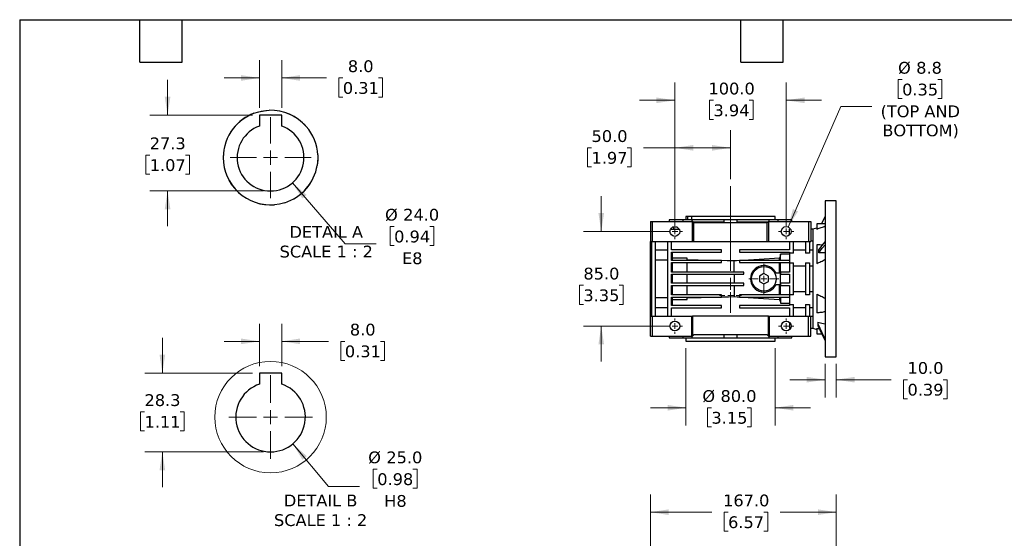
# Model space of a CAD drawing. Header units: millimetres. Extents: x 32 to 1365, y 32 to 1048.
# Tile 3 of 10: x 32 to 916, y 582 to 1048. Entities that reach past the tile are written whole.
import ezdxf

# ---------------------------------------------------------------- set-up
doc = ezdxf.new("R2010")
doc.units = ezdxf.units.MM
doc.header["$LTSCALE"] = 5
doc.linetypes.add('SLD-Center', pattern=[19.05, 15.24, -1.27, 1.27, -1.27])
doc.linetypes.add('SLD-Solid', pattern=[0])
doc.layers.add('TEXT', color=140, linetype='SLD-Solid', lineweight=25)
doc.styles.add('SLDTEXTSTYLE0', font='VERDANA.TTF')
doc.dimstyles.new('SLDDIMSTYLE2', dxfattribs={"dimtxt": 10.790039, "dimasz": 16.51, "dimexe": 0, "dimexo": 0.0625, "dimgap": 2.69751, "dimtad": 0, "dimtih": 1, "dimtoh": 1, "dimrnd": 1e-09, "dimzin": 4, "dimdsep": 46, "dimtxsty": 'SLDTEXTSTYLE0', "dimsah": 1, "dimcen": 0.09, "dimadec": 0, "dimazin": 1, "dimtfac": 1, "dimtofl": 0, "dimtmove": 0, "dimatfit": 3, "dimfxl": 0, "dimfrac": 2, "dimtolj": 1, "dimtzin": 12, "dimarcsym": 0})
doc.dimstyles.new('SLDDIMSTYLE3', dxfattribs={"dimtxt": 10.790039, "dimasz": 16.51, "dimexe": 0, "dimexo": 0.0625, "dimgap": 2.69751, "dimtad": 0, "dimtih": 1, "dimtoh": 1, "dimrnd": 1e-09, "dimzin": 4, "dimdsep": 46, "dimtxsty": 'SLDTEXTSTYLE0', "dimsah": 1, "dimcen": 0.09, "dimadec": 0, "dimazin": 1, "dimtfac": 1, "dimtmove": 0, "dimatfit": 0, "dimfxl": 0, "dimfrac": 2, "dimtolj": 1, "dimtzin": 12, "dimarcsym": 0})
doc.dimstyles.new('SLDDIMSTYLE6', dxfattribs={"dimtxt": 10.790039, "dimasz": 16.51, "dimexe": 0, "dimexo": 0.0625, "dimgap": 2.69751, "dimtad": 0, "dimtih": 1, "dimtoh": 1, "dimrnd": 1e-09, "dimzin": 12, "dimdsep": 46, "dimtxsty": 'SLDTEXTSTYLE0', "dimsah": 1, "dimcen": 0, "dimadec": 0, "dimazin": 3, "dimtfac": 1, "dimtofl": 0, "dimtmove": 0, "dimatfit": 3, "dimfxl": 0, "dimfrac": 2, "dimtolj": 1, "dimtzin": 12, "dimarcsym": 0})
doc.dimstyles.new('SLDDIMSTYLE7', dxfattribs={"dimtxt": 10.790039, "dimasz": 16.51, "dimexe": 0, "dimexo": 0.0625, "dimgap": 2.69751, "dimtad": 0, "dimtih": 1, "dimtoh": 1, "dimlfac": 0.4, "dimrnd": 1e-09, "dimzin": 4, "dimdsep": 46, "dimtxsty": 'SLDTEXTSTYLE0', "dimsah": 1, "dimcen": 0.09, "dimadec": 0, "dimazin": 1, "dimtfac": 1, "dimtmove": 0, "dimatfit": 0, "dimfxl": 0, "dimfrac": 2, "dimtolj": 1, "dimtzin": 12, "dimarcsym": 0})
doc.dimstyles.new('SLDDIMSTYLE8', dxfattribs={"dimtxt": 10.790039, "dimasz": 16.51, "dimexe": 0, "dimexo": 0.0625, "dimgap": 2.69751, "dimtad": 0, "dimtih": 1, "dimtoh": 1, "dimlfac": 0.4, "dimrnd": 1e-09, "dimzin": 12, "dimdsep": 46, "dimtxsty": 'SLDTEXTSTYLE0', "dimsah": 1, "dimcen": 0.09, "dimadec": 0, "dimazin": 3, "dimtfac": 1, "dimtmove": 0, "dimatfit": 0, "dimfxl": 0, "dimfrac": 2, "dimtolj": 1, "dimtzin": 12, "dimarcsym": 0})
doc.dimstyles.new('SLDDIMSTYLE9', dxfattribs={"dimtxt": 10.790039, "dimasz": 16.51, "dimexe": 0, "dimexo": 0.0625, "dimgap": 2.69751, "dimtad": 0, "dimtih": 1, "dimtoh": 1, "dimlfac": 0.4, "dimrnd": 1e-09, "dimzin": 4, "dimdsep": 46, "dimtxsty": 'SLDTEXTSTYLE0', "dimsah": 1, "dimcen": 0, "dimadec": 0, "dimazin": 1, "dimtfac": 1, "dimtofl": 0, "dimtmove": 0, "dimatfit": 3, "dimfxl": 0, "dimfrac": 2, "dimtolj": 1, "dimtzin": 12, "dimarcsym": 0})

# ---------------------------------------------------------------- blocks, each defined once
blk = doc.blocks.new('_D_9')
at = {"color": 7, "linetype": 'SLD-Solid', "lineweight": 0}
for p, q in [((598.21, 478.71), (598.21, 621.03)), ((765.21, 511.71), (765.21, 621.03)), ((598.21, 605.15), (653.42, 605.15)), ((668.04, 605.15), (664.42, 605.15)), ((664.42, 605.15), (664.42, 588.01)), ((700.1, 605.15), (703.73, 605.15)), ((703.73, 605.15), (703.73, 588.01)), ((765.21, 605.15), (714.72, 605.15)), ((664.42, 588.01), (668.04, 588.01)), ((703.73, 588.01), (700.1, 588.01))]:
    blk.add_line(p, q, dxfattribs=at)
at = {"color": 7, "linetype": 'SLD-Solid', "lineweight": 18}
for points in [[(598.21, 605.15), (614.72, 602.61), (614.72, 607.69)], [(765.21, 605.15), (748.7, 607.69), (748.7, 602.61)]]:
    blk.add_solid(points, dxfattribs=at)
at = {"color": 7, "linetype": 'SLD-Solid', "lineweight": 18, "char_height": 10.583, "attachment_point": 1, "style": 'SLDTEXTSTYLE0'}
for s, insert in [('167.0', (663.55, 621.01)), ('6.57', (668.04, 601.45))]:
    blk.add_mtext(s, dxfattribs=dict(at, insert=insert))
blk = doc.blocks.new('_D_17')
at = {"color": 7, "linetype": 'SLD-Solid', "lineweight": 0}
for p, q in [((824.37, 993.97), (820.74, 993.97)), ((820.74, 993.97), (820.74, 976.82)), ((856.43, 993.97), (860.05, 993.97)), ((860.05, 993.97), (860.05, 976.82)), ((820.74, 976.82), (824.37, 976.82)), ((860.05, 976.82), (856.43, 976.82)), ((721.97, 861.42), (769.29, 969.72)), ((769.29, 969.72), (797.07, 969.72))]:
    blk.add_line(p, q, dxfattribs=at)
at = {"color": 7, "linetype": 'SLD-Solid', "lineweight": 18}
blk.add_solid([(721.97, 861.42), (730.91, 875.54), (726.25, 877.57)], dxfattribs=at)
at = {"color": 7, "linetype": 'SLD-Solid', "lineweight": 18, "char_height": 10.583, "attachment_point": 1, "style": 'SLDTEXTSTYLE0'}
for s, insert in [('%%c', (820.71, 1009.82)), ('8.8', (837, 1009.82)), ('0.35', (824.37, 990.26)), ('(TOP AND', (805.01, 970.69)), ('BOTTOM)', (806.59, 953.55))]:
    blk.add_mtext(s, dxfattribs=dict(at, insert=insert))
blk = doc.blocks.new('_D_18')
at = {"color": 7, "linetype": 'SLD-Solid', "lineweight": 0}
for p, q in [((554.11, 857.4), (554.11, 889.15)), ((613.86, 857.4), (538.24, 857.4)), ((538.08, 809.03), (534.46, 809.03)), ((534.46, 809.03), (534.46, 791.88)), ((570.14, 809.03), (573.77, 809.03)), ((573.77, 809.03), (573.77, 791.88)), ((534.46, 791.88), (538.08, 791.88)), ((573.77, 791.88), (570.14, 791.88)), ((613.86, 772.4), (538.24, 772.4)), ((554.11, 772.4), (554.11, 740.65))]:
    blk.add_line(p, q, dxfattribs=at)
at = {"color": 7, "linetype": 'SLD-Solid', "lineweight": 18}
for points in [[(554.11, 857.4), (556.65, 873.91), (551.57, 873.91)], [(554.11, 772.4), (551.57, 755.89), (556.65, 755.89)]]:
    blk.add_solid(points, dxfattribs=at)
at = {"color": 7, "linetype": 'SLD-Solid', "lineweight": 18, "char_height": 10.583, "attachment_point": 1, "style": 'SLDTEXTSTYLE0'}
for s, insert in [('85.0', (538.08, 824.88)), ('3.35', (538.08, 805.32))]:
    blk.add_mtext(s, dxfattribs=dict(at, insert=insert))
blk = doc.blocks.new('_D_19')
at = {"color": 7, "linetype": 'SLD-Solid', "lineweight": 0}
for p, q in [((620.21, 863.75), (620.21, 991.17)), ((720.21, 863.75), (720.21, 991.17)), ((620.21, 975.3), (588.46, 975.3)), ((654.92, 975.3), (651.29, 975.3)), ((651.29, 975.3), (651.29, 958.15)), ((686.98, 975.3), (690.6, 975.3)), ((690.6, 975.3), (690.6, 958.15)), ((720.21, 975.3), (751.96, 975.3)), ((651.29, 958.15), (654.92, 958.15)), ((690.6, 958.15), (686.98, 958.15))]:
    blk.add_line(p, q, dxfattribs=at)
at = {"color": 7, "linetype": 'SLD-Solid', "lineweight": 18}
for points in [[(620.21, 975.3), (603.7, 977.84), (603.7, 972.76)], [(720.21, 975.3), (736.72, 972.76), (736.72, 977.84)]]:
    blk.add_solid(points, dxfattribs=at)
at = {"color": 7, "linetype": 'SLD-Solid', "lineweight": 18, "char_height": 10.583, "attachment_point": 1, "style": 'SLDTEXTSTYLE0'}
for s, insert in [('100.0', (650.43, 991.16)), ('3.94', (654.92, 971.59))]:
    blk.add_mtext(s, dxfattribs=dict(at, insert=insert))
blk = doc.blocks.new('_D_20')
at = {"color": 7, "linetype": 'SLD-Solid', "lineweight": 0}
for p, q in [((620.21, 863.75), (620.21, 948.46)), ((670.21, 904.5), (670.21, 948.46)), ((545.39, 932.58), (541.77, 932.58)), ((541.77, 932.58), (541.77, 915.44)), ((577.45, 932.58), (581.08, 932.58)), ((581.08, 932.58), (581.08, 915.44)), ((620.21, 932.58), (592.07, 932.58)), ((670.21, 932.58), (620.21, 932.58)), ((541.77, 915.44), (545.39, 915.44)), ((581.08, 915.44), (577.45, 915.44))]:
    blk.add_line(p, q, dxfattribs=at)
at = {"color": 7, "linetype": 'SLD-Solid', "lineweight": 18}
for points in [[(620.21, 932.58), (636.72, 930.04), (636.72, 935.12)], [(670.21, 932.58), (653.7, 935.12), (653.7, 930.04)]]:
    blk.add_solid(points, dxfattribs=at)
at = {"color": 7, "linetype": 'SLD-Solid', "lineweight": 18, "char_height": 10.583, "attachment_point": 1, "style": 'SLDTEXTSTYLE0'}
for s, insert in [('50.0', (545.39, 948.44)), ('1.97', (545.39, 928.88))]:
    blk.add_mtext(s, dxfattribs=dict(at, insert=insert))
blk = doc.blocks.new('_D_21')
at = {"color": 7, "linetype": 'SLD-Solid', "lineweight": 0}
for p, q in [((630.21, 752.55), (630.21, 683.11)), ((710.21, 752.55), (710.21, 683.11)), ((630.21, 698.98), (598.46, 698.98)), ((653.09, 698.98), (649.47, 698.98)), ((649.47, 698.98), (649.47, 681.83)), ((685.16, 698.98), (688.78, 698.98)), ((688.78, 698.98), (688.78, 681.83)), ((710.21, 698.98), (741.96, 698.98)), ((649.47, 681.83), (653.09, 681.83)), ((688.78, 681.83), (685.16, 681.83))]:
    blk.add_line(p, q, dxfattribs=at)
at = {"color": 7, "linetype": 'SLD-Solid', "lineweight": 18}
for points in [[(630.21, 698.98), (613.7, 701.52), (613.7, 696.44)], [(710.21, 698.98), (726.72, 696.44), (726.72, 701.52)]]:
    blk.add_solid(points, dxfattribs=at)
at = {"color": 7, "linetype": 'SLD-Solid', "lineweight": 18, "char_height": 10.583, "attachment_point": 1, "style": 'SLDTEXTSTYLE0'}
for s, insert in [('%%c', (644.95, 714.84)), ('80.0', (661.24, 714.84)), ('3.15', (653.09, 695.27))]:
    blk.add_mtext(s, dxfattribs=dict(at, insert=insert))
blk = doc.blocks.new('_D_22')
at = {"color": 7, "linetype": 'SLD-Solid', "lineweight": 0}
for p, q in [((755.21, 738.55), (755.21, 708.34)), ((765.21, 738.55), (765.21, 708.34)), ((755.21, 724.21), (723.46, 724.21)), ((765.21, 724.21), (814.56, 724.21)), ((829.18, 724.21), (825.56, 724.21)), ((825.56, 724.21), (825.56, 707.06)), ((861.25, 724.21), (864.87, 724.21)), ((864.87, 724.21), (864.87, 707.06)), ((825.56, 707.06), (829.18, 707.06)), ((864.87, 707.06), (861.25, 707.06))]:
    blk.add_line(p, q, dxfattribs=at)
at = {"color": 7, "linetype": 'SLD-Solid', "lineweight": 18}
for points in [[(755.21, 724.21), (738.7, 726.75), (738.7, 721.67)], [(765.21, 724.21), (781.72, 721.67), (781.72, 726.75)]]:
    blk.add_solid(points, dxfattribs=at)
at = {"color": 7, "linetype": 'SLD-Solid', "lineweight": 18, "char_height": 10.583, "attachment_point": 1, "style": 'SLDTEXTSTYLE0'}
for s, insert in [('10.0', (829.18, 740.07)), ('0.39', (829.18, 720.51))]:
    blk.add_mtext(s, dxfattribs=dict(at, insert=insert))
blk = doc.blocks.new('SW_CENTERMARKSYMBOL_19')
at = {"color": 0, "linetype": 'SLD-Solid', "lineweight": 18}
for p, q in [((0, 5.08), (0, 13.54)), ((-5.08, 0), (-13.54, 0)), ((0, 0), (-2.54, 0)), ((0, 0), (0, 2.54)), ((0, 0), (0, -2.54)), ((0, 0), (2.54, 0)), ((5.08, 0), (13.54, 0)), ((0, -5.08), (0, -13.54))]:
    blk.add_line(p, q, dxfattribs=at)
blk = doc.blocks.new('SW_CENTERMARKSYMBOL_20')
at = {"color": 0, "linetype": 'SLD-Solid', "lineweight": 18}
for p, q in [((-5.08, 0), (-6.93, 0)), ((0, 0), (-2.54, 0)), ((0, 5.08), (0, 6.93)), ((0, 0), (0, 2.54)), ((0, 0), (0, -2.54)), ((0, 0), (2.54, 0)), ((5.08, 0), (6.93, 0)), ((0, -5.08), (0, -6.93))]:
    blk.add_line(p, q, dxfattribs=at)
blk = doc.blocks.new('SW_CENTERMARKSYMBOL_21')
at = {"color": 0, "linetype": 'SLD-Solid', "lineweight": 18}
for p, q in [((-5.08, 0), (-6.93, 0)), ((0, 0), (-2.54, 0)), ((0, 5.08), (0, 6.93)), ((0, 0), (0, 2.54)), ((0, 0), (0, -2.54)), ((0, 0), (2.54, 0)), ((5.08, 0), (6.93, 0)), ((0, -5.08), (0, -6.93))]:
    blk.add_line(p, q, dxfattribs=at)
blk = doc.blocks.new('SW_CENTERMARKSYMBOL_22')
at = {"color": 0, "linetype": 'SLD-Solid', "lineweight": 18}
for p, q in [((-5.08, 0), (-6.93, 0)), ((0, 0), (-2.54, 0)), ((0, 5.08), (0, 6.93)), ((0, 0), (0, 2.54)), ((0, 0), (0, -2.54)), ((0, 0), (2.54, 0)), ((5.08, 0), (6.93, 0)), ((0, -5.08), (0, -6.93))]:
    blk.add_line(p, q, dxfattribs=at)
blk = doc.blocks.new('SW_CENTERMARKSYMBOL_23')
at = {"color": 0, "linetype": 'SLD-Solid', "lineweight": 18}
for p, q in [((-5.08, 0), (-6.93, 0)), ((0, 0), (-2.54, 0)), ((0, 5.08), (0, 6.93)), ((0, 0), (0, 2.54)), ((0, 0), (0, -2.54)), ((0, 0), (2.54, 0)), ((5.08, 0), (6.93, 0)), ((0, -5.08), (0, -6.93))]:
    blk.add_line(p, q, dxfattribs=at)
blk = doc.blocks.new('SW_CENTERMARKSYMBOL_24')
at = {"color": 0, "linetype": 'SLD-Solid', "lineweight": 18}
for p, q in [((0, 5.08), (0, 9.79)), ((-5.08, 0), (-9.79, 0)), ((0, 0), (-2.54, 0)), ((0, 0), (0, 2.54)), ((0, 0), (0, -2.54)), ((0, 0), (2.54, 0)), ((5.08, 0), (9.79, 0)), ((0, -5.08), (0, -9.79))]:
    blk.add_line(p, q, dxfattribs=at)
blk = doc.blocks.new('_D_23')
at = {"color": 7, "linetype": 'SLD-Solid', "lineweight": 0}
for p, q in [((247.08, 968.4), (247.08, 1011.26)), ((267.08, 968.4), (267.08, 1011.26)), ((247.08, 995.38), (215.33, 995.38)), ((267.08, 995.38), (307.39, 995.38)), ((322.01, 995.38), (318.38, 995.38)), ((318.38, 995.38), (318.38, 978.23)), ((354.07, 995.38), (357.69, 995.38)), ((357.69, 995.38), (357.69, 978.23)), ((318.38, 978.23), (322.01, 978.23)), ((357.69, 978.23), (354.07, 978.23))]:
    blk.add_line(p, q, dxfattribs=at)
at = {"color": 7, "linetype": 'SLD-Solid', "lineweight": 18}
for points in [[(247.08, 995.38), (230.57, 997.92), (230.57, 992.84)], [(267.08, 995.38), (283.59, 992.84), (283.59, 997.92)]]:
    blk.add_solid(points, dxfattribs=at)
at = {"color": 7, "linetype": 'SLD-Solid', "lineweight": 18, "char_height": 10.583, "attachment_point": 1, "style": 'SLDTEXTSTYLE0'}
for s, insert in [('8.0', (326.49, 1011.24)), ('0.31', (322.01, 991.68))]:
    blk.add_mtext(s, dxfattribs=dict(at, insert=insert))
blk = doc.blocks.new('_D_24')
at = {"color": 7, "linetype": 'SLD-Solid', "lineweight": 0}
for p, q in [((164.58, 962.05), (164.58, 993.8)), ((240.73, 962.05), (148.71, 962.05)), ((148.55, 926.05), (144.93, 926.05)), ((144.93, 926.05), (144.93, 908.9)), ((180.62, 926.05), (184.24, 926.05)), ((184.24, 926.05), (184.24, 908.9)), ((144.93, 908.9), (148.55, 908.9)), ((184.24, 908.9), (180.62, 908.9)), ((250.73, 893.8), (148.71, 893.8)), ((164.58, 893.8), (164.58, 862.05))]:
    blk.add_line(p, q, dxfattribs=at)
at = {"color": 7, "linetype": 'SLD-Solid', "lineweight": 18}
for points in [[(164.58, 962.05), (167.12, 978.56), (162.04, 978.56)], [(164.58, 893.8), (162.04, 877.29), (167.12, 877.29)]]:
    blk.add_solid(points, dxfattribs=at)
at = {"color": 7, "linetype": 'SLD-Solid', "lineweight": 18, "char_height": 10.583, "attachment_point": 1, "style": 'SLDTEXTSTYLE0'}
for s, insert in [('27.3', (148.55, 941.91)), ('1.07', (148.55, 922.35))]:
    blk.add_mtext(s, dxfattribs=dict(at, insert=insert))
blk = doc.blocks.new('_D_25')
at = {"color": 7, "linetype": 'SLD-Solid', "lineweight": 0}
for p, q in [((276.71, 901.12), (324.2, 846.24)), ((368.07, 861.91), (364.44, 861.91)), ((364.44, 861.91), (364.44, 844.76)), ((400.13, 861.91), (403.75, 861.91)), ((403.75, 861.91), (403.75, 844.76)), ((324.2, 846.24), (351.98, 846.24)), ((364.44, 844.76), (368.07, 844.76)), ((403.75, 844.76), (400.13, 844.76))]:
    blk.add_line(p, q, dxfattribs=at)
at = {"color": 7, "linetype": 'SLD-Solid', "lineweight": 18}
blk.add_solid([(276.71, 901.12), (285.6, 886.97), (289.44, 890.29)], dxfattribs=at)
at = {"color": 7, "linetype": 'SLD-Solid', "lineweight": 18, "char_height": 10.583, "attachment_point": 1, "style": 'SLDTEXTSTYLE0'}
for s, insert in [('%%c', (359.92, 877.77)), ('24.0', (376.21, 877.77)), ('0.94', (368.07, 858.2)), ('E8', (375.15, 838.64))]:
    blk.add_mtext(s, dxfattribs=dict(at, insert=insert))
blk = doc.blocks.new('SW_CENTERMARKSYMBOL_25')
at = {"color": 0, "linetype": 'SLD-Solid', "lineweight": 18}
for p, q in [((0, 12.7), (0, 36.35)), ((-12.7, 0), (-36.35, 0)), ((0, 0), (-6.35, 0)), ((0, 0), (0, 6.35)), ((0, 0), (0, -6.35)), ((0, 0), (6.35, 0)), ((12.7, 0), (36.35, 0)), ((0, -12.7), (0, -36.35))]:
    blk.add_line(p, q, dxfattribs=at)
blk = doc.blocks.new('_D_26')
at = {"color": 7, "linetype": 'SLD-Solid', "lineweight": 0}
for p, q in [((247.08, 736.44), (247.08, 774.55)), ((267.08, 736.44), (267.08, 774.55)), ((247.08, 758.67), (215.33, 758.67)), ((267.08, 758.67), (309.19, 758.67)), ((323.81, 758.67), (320.18, 758.67)), ((320.18, 758.67), (320.18, 741.52)), ((355.87, 758.67), (359.49, 758.67)), ((359.49, 758.67), (359.49, 741.52)), ((320.18, 741.52), (323.81, 741.52)), ((359.49, 741.52), (355.87, 741.52))]:
    blk.add_line(p, q, dxfattribs=at)
at = {"color": 7, "linetype": 'SLD-Solid', "lineweight": 18}
for points in [[(247.08, 758.67), (230.57, 761.21), (230.57, 756.13)], [(267.08, 758.67), (283.59, 756.13), (283.59, 761.21)]]:
    blk.add_solid(points, dxfattribs=at)
at = {"color": 7, "linetype": 'SLD-Solid', "lineweight": 18, "char_height": 10.583, "attachment_point": 1, "style": 'SLDTEXTSTYLE0'}
for s, insert in [('8.0', (328.3, 774.53)), ('0.31', (323.81, 754.96))]:
    blk.add_mtext(s, dxfattribs=dict(at, insert=insert))
blk = doc.blocks.new('_D_27')
at = {"color": 7, "linetype": 'SLD-Solid', "lineweight": 0}
for p, q in [((277.08, 666.58), (309.07, 628.16)), ((352.94, 643.83), (349.31, 643.83)), ((349.31, 643.83), (349.31, 626.68)), ((385, 643.83), (388.62, 643.83)), ((388.62, 643.83), (388.62, 626.68)), ((309.07, 628.16), (336.85, 628.16)), ((349.31, 626.68), (352.94, 626.68)), ((388.62, 626.68), (385, 626.68))]:
    blk.add_line(p, q, dxfattribs=at)
at = {"color": 7, "linetype": 'SLD-Solid', "lineweight": 18}
blk.add_solid([(277.08, 666.58), (285.69, 652.27), (289.6, 655.52)], dxfattribs=at)
at = {"color": 7, "linetype": 'SLD-Solid', "lineweight": 18, "char_height": 10.583, "attachment_point": 1, "style": 'SLDTEXTSTYLE0'}
for s, insert in [('%%c', (344.79, 659.69)), ('25.0', (361.08, 659.69)), ('0.98', (352.94, 640.12)), ('H8', (359.18, 620.56))]:
    blk.add_mtext(s, dxfattribs=dict(at, insert=insert))
blk = doc.blocks.new('_D_28')
at = {"color": 7, "linetype": 'SLD-Solid', "lineweight": 0}
for p, q in [((159.9, 730.09), (159.9, 761.84)), ((240.73, 730.09), (144.03, 730.09)), ((143.87, 695.29), (140.25, 695.29)), ((140.25, 695.29), (140.25, 678.14)), ((175.93, 695.29), (179.56, 695.29)), ((179.56, 695.29), (179.56, 678.14)), ((140.25, 678.14), (143.87, 678.14)), ((179.56, 678.14), (175.93, 678.14)), ((250.73, 659.34), (144.03, 659.34)), ((159.9, 659.34), (159.9, 627.59))]:
    blk.add_line(p, q, dxfattribs=at)
at = {"color": 7, "linetype": 'SLD-Solid', "lineweight": 18}
for points in [[(159.9, 730.09), (162.44, 746.6), (157.36, 746.6)], [(159.9, 659.34), (157.36, 642.83), (162.44, 642.83)]]:
    blk.add_solid(points, dxfattribs=at)
at = {"color": 7, "linetype": 'SLD-Solid', "lineweight": 18, "char_height": 10.583, "attachment_point": 1, "style": 'SLDTEXTSTYLE0'}
for s, insert in [('28.3', (143.87, 711.15)), ('1.11', (143.87, 691.58))]:
    blk.add_mtext(s, dxfattribs=dict(at, insert=insert))
blk = doc.blocks.new('SW_CENTERMARKSYMBOL_26')
at = {"color": 0, "linetype": 'SLD-Solid', "lineweight": 18}
for p, q in [((0, 12.7), (0, 37.6)), ((-12.7, 0), (-37.6, 0)), ((0, 0), (-6.35, 0)), ((0, 0), (0, 6.35)), ((0, 0), (0, -6.35)), ((0, 0), (6.35, 0)), ((12.7, 0), (37.6, 0)), ((0, -12.7), (0, -37.6))]:
    blk.add_line(p, q, dxfattribs=at)

msp = doc.modelspace()

# ---------------------------------------------------------------- linework, layer by layer
for p, q in [((251.246, 965.898), (255.912, 966.285)), ((267.083, 962.051), (247.083, 962.051)), ((247.083, 962.051), (247.083, 952.085)), ((267.083, 952.085), (267.083, 962.051)), ((299.519, 921.46), (299.004, 916.806)), ((299.519, 926.142), (299.519, 921.46)), ((765.214, 884.901), (755.214, 884.901)), ((755.214, 884.901), (755.214, 744.901)), ((765.214, 744.901), (765.214, 884.901)), ((615.214, 867.901), (615.214, 866.401)), ((615.5, 867.901), (615.214, 867.901)), ((615.5, 866.401), (615.5, 867.901)), ((627.565, 867.901), (615.5, 867.901)), ((627.565, 866.401), (627.565, 867.901)), ((635.799, 867.901), (627.565, 867.901)), ((630.214, 870.901), (630.214, 867.901)), ((631.857, 870.901), (630.214, 870.901)), ((631.857, 867.901), (631.857, 870.901)), ((635.067, 870.901), (631.857, 870.901)), ((635.067, 870.901), (635.067, 867.901)), ((710.214, 870.901), (635.067, 870.901)), ((635.799, 866.401), (635.799, 867.901)), ((664.212, 867.901), (635.799, 867.901)), ((664.212, 867.901), (664.212, 865.901)), ((676.215, 867.901), (664.212, 867.901)), ((676.215, 865.901), (676.215, 867.901)), ((704.629, 867.901), (676.215, 867.901)), ((704.629, 867.901), (704.629, 866.401)), ((713.116, 867.901), (704.629, 867.901)), ((710.214, 867.901), (710.214, 870.901)), ((713.116, 866.401), (713.116, 867.901)), ((724.885, 867.901), (713.116, 867.901)), ((724.885, 867.901), (724.885, 866.401)), ((725.214, 867.901), (724.885, 867.901)), ((725.214, 866.401), (725.214, 867.901)), ((598.214, 866.401), (598.214, 848.401)), ((598.214, 866.401), (600.214, 866.401)), ((600.214, 848.401), (600.214, 866.401)), ((600.214, 866.401), (636.214, 866.401)), ((616.306, 859.401), (624.122, 859.401)), ((618.921, 861.401), (618.921, 859.401)), ((622.023, 861.401), (618.921, 861.401)), ((637.214, 865.401), (636.214, 866.401)), ((636.214, 848.401), (636.214, 866.401)), ((664.212, 865.901), (636.714, 865.901)), ((637.214, 848.401), (637.214, 865.401)), ((637.214, 865.401), (703.214, 865.401)), ((703.714, 865.901), (676.215, 865.901)), ((703.214, 865.401), (704.214, 866.401)), ((703.214, 848.401), (703.214, 865.401)), ((704.214, 866.401), (704.214, 848.401)), ((704.214, 866.401), (740.214, 866.401)), ((724.122, 859.401), (723.214, 859.401)), ((723.214, 854.196), (723.214, 859.401)), ((740.214, 866.401), (740.214, 848.401)), ((740.214, 866.401), (742.214, 866.401)), ((742.214, 866.401), (742.214, 848.401)), ((744.214, 859.401), (742.214, 859.401)), ((747.614, 860.374), (744.214, 859.401)), ((744.214, 859.401), (744.214, 770.401)), ((755.214, 864.301), (747.614, 864.301)), ((747.614, 864.301), (747.614, 859.334)), ((598.214, 848.401), (599.214, 848.401)), ((598.214, 845.589), (598.214, 848.401)), ((599.214, 845.589), (598.214, 845.589)), ((598.214, 831.945), (598.214, 845.589)), ((599.214, 848.401), (600.214, 848.401)), ((599.214, 848.401), (599.214, 781.401)), ((600.214, 848.401), (636.214, 848.401)), ((602.714, 781.401), (602.714, 848.401)), ((613.714, 840.747), (602.714, 840.747)), ((613.714, 848.401), (613.714, 781.401)), ((617.214, 840.901), (617.214, 848.401)), ((662.214, 840.901), (617.214, 840.901)), ((636.214, 848.401), (637.214, 848.401)), ((637.214, 848.401), (703.214, 848.401)), ((662.214, 838.901), (662.214, 840.901)), ((723.214, 840.901), (678.214, 840.901)), ((678.214, 840.901), (678.214, 838.901)), ((703.214, 848.401), (704.214, 848.401)), ((704.214, 848.401), (740.214, 848.401)), ((723.214, 848.401), (723.214, 840.901)), ((726.714, 837.95), (726.714, 848.401)), ((737.714, 840.651), (726.714, 840.651)), ((737.714, 848.401), (737.714, 837.95)), ((740.214, 848.401), (741.214, 848.401)), ((741.214, 848.401), (742.214, 848.401)), ((741.214, 848.401), (741.214, 837.95)), ((744.214, 840.651), (741.214, 840.651)), ((742.214, 848.867), (744.214, 848.867)), ((747.614, 845.493), (747.614, 828.741)), ((598.214, 831.945), (599.214, 831.945)), ((598.214, 797.856), (598.214, 831.945)), ((602.714, 831.945), (613.714, 831.945)), ((617.214, 838.901), (662.214, 838.901)), ((617.214, 831.401), (617.214, 838.901)), ((617.214, 831.945), (618.214, 831.945)), ((662.214, 831.401), (617.214, 831.401)), ((618.214, 831.945), (618.214, 838.901)), ((631.214, 833.388), (618.214, 833.388)), ((618.214, 831.401), (618.214, 831.945)), ((631.214, 831.401), (631.214, 833.388)), ((662.214, 829.401), (662.214, 831.401)), ((678.214, 838.901), (723.214, 838.901)), ((678.214, 831.401), (678.214, 829.401)), ((723.214, 831.401), (678.214, 831.401)), ((714.254, 831.401), (714.254, 833.388)), ((723.214, 836.942), (715.214, 836.942)), ((715.214, 831.401), (715.214, 836.942)), ((723.214, 838.901), (723.214, 837.95)), ((726.714, 837.95), (723.214, 837.95)), ((723.214, 837.95), (723.214, 829.351)), ((741.214, 837.95), (737.714, 837.95)), ((755.214, 838.254), (749.407, 838.254)), ((617.214, 829.401), (662.214, 829.401)), ((617.214, 820.901), (617.214, 829.401)), ((618.214, 820.901), (618.214, 829.401)), ((631.214, 820.901), (631.214, 829.401)), ((673.464, 820.901), (673.464, 830.897)), ((678.214, 829.401), (723.214, 829.401)), ((714.254, 819.901), (714.254, 829.401)), ((715.214, 820.901), (715.214, 829.401)), ((723.214, 829.351), (726.714, 829.351)), ((723.214, 829.351), (723.214, 820.901)), ((726.714, 800.45), (726.714, 829.351)), ((726.714, 826.651), (737.714, 826.651)), ((737.714, 829.351), (741.214, 829.351)), ((737.714, 829.351), (737.714, 800.45)), ((741.214, 829.351), (741.214, 800.45)), ((741.214, 826.651), (744.214, 826.651)), ((682.214, 820.901), (617.214, 820.901)), ((617.214, 818.901), (682.214, 818.901)), ((617.214, 810.901), (617.214, 818.901)), ((618.214, 810.901), (618.214, 818.901)), ((631.214, 810.901), (631.214, 818.901)), ((673.464, 818.901), (673.464, 810.901)), ((682.214, 818.901), (682.214, 820.901)), ((700.214, 819.519), (696.214, 817.21)), ((696.214, 817.21), (696.214, 812.591)), ((704.214, 817.21), (700.214, 819.519)), ((704.214, 812.591), (704.214, 817.21)), ((714.808, 819.901), (711.123, 819.901)), ((715.214, 820.901), (715.214, 818.901)), ((723.214, 820.901), (715.214, 820.901)), ((715.214, 818.901), (723.214, 818.901)), ((715.214, 810.901), (715.214, 818.901)), ((723.214, 818.901), (723.214, 810.901)), ((682.214, 810.901), (617.214, 810.901)), ((617.214, 808.901), (682.214, 808.901)), ((617.214, 800.401), (617.214, 808.901)), ((618.214, 800.401), (618.214, 808.901)), ((631.214, 800.401), (631.214, 808.901)), ((673.464, 808.901), (673.464, 798.904)), ((682.214, 808.901), (682.214, 810.901)), ((696.214, 812.591), (700.214, 810.282)), ((700.214, 810.282), (704.214, 812.591)), ((711.123, 809.901), (714.808, 809.901)), ((714.254, 800.401), (714.254, 809.901)), ((723.214, 810.901), (715.214, 810.901)), ((715.214, 810.901), (715.214, 808.901)), ((715.214, 808.901), (723.214, 808.901)), ((715.214, 800.401), (715.214, 808.901)), ((723.214, 808.901), (723.214, 800.45)), ((598.214, 797.856), (599.214, 797.856)), ((598.214, 784.212), (598.214, 797.856)), ((613.714, 797.856), (602.714, 797.856)), ((662.214, 800.401), (617.214, 800.401)), ((617.214, 798.401), (662.214, 798.401)), ((617.214, 790.901), (617.214, 798.401)), ((617.214, 797.856), (618.214, 797.856)), ((618.214, 797.856), (618.214, 798.401)), ((618.214, 790.901), (618.214, 797.856)), ((618.214, 796.413), (631.214, 796.413)), ((631.214, 796.413), (631.214, 798.401)), ((662.214, 798.401), (662.214, 800.401)), ((723.214, 800.401), (678.214, 800.401)), ((678.214, 800.401), (678.214, 798.401)), ((678.214, 798.401), (723.214, 798.401)), ((714.254, 798.401), (714.254, 796.413)), ((715.214, 798.401), (715.214, 792.859)), ((726.714, 800.45), (723.214, 800.45)), ((723.214, 800.45), (723.214, 791.851)), ((737.714, 803.15), (726.714, 803.15)), ((741.214, 800.45), (737.714, 800.45)), ((744.214, 803.15), (741.214, 803.15)), ((747.614, 801.06), (747.614, 784.308)), ((602.714, 789.054), (613.714, 789.054)), ((662.214, 790.901), (617.214, 790.901)), ((617.214, 788.901), (662.214, 788.901)), ((617.214, 781.401), (617.214, 788.901)), ((662.214, 788.901), (662.214, 790.901)), ((678.214, 790.901), (678.214, 788.901)), ((723.214, 790.901), (678.214, 790.901)), ((678.214, 788.901), (723.214, 788.901)), ((715.214, 792.859), (723.214, 792.859)), ((723.214, 791.851), (726.714, 791.851)), ((723.214, 791.851), (723.214, 790.901)), ((723.214, 788.901), (723.214, 781.401)), ((726.714, 781.401), (726.714, 791.851)), ((726.714, 789.151), (737.714, 789.151)), ((737.714, 791.851), (741.214, 791.851)), ((737.714, 791.851), (737.714, 781.401)), ((741.214, 791.851), (741.214, 781.401)), ((741.214, 789.151), (744.214, 789.151)), ((598.214, 784.212), (599.214, 784.212)), ((598.214, 781.401), (598.214, 784.212)), ((598.214, 763.401), (598.214, 781.401)), ((598.214, 781.401), (599.214, 781.401)), ((599.214, 781.401), (600.214, 781.401)), ((600.214, 763.401), (600.214, 781.401)), ((600.214, 781.401), (635.214, 781.401)), ((635.214, 781.401), (635.214, 763.401)), ((635.214, 781.401), (636.214, 781.401)), ((636.214, 781.401), (636.214, 763.401)), ((704.214, 781.401), (636.214, 781.401)), ((704.214, 763.401), (704.214, 781.401)), ((704.214, 781.401), (705.214, 781.401)), ((705.214, 763.401), (705.214, 781.401)), ((705.214, 781.401), (740.214, 781.401)), ((740.214, 763.401), (740.214, 781.401)), ((740.214, 781.401), (741.214, 781.401)), ((741.214, 781.401), (742.214, 781.401)), ((742.214, 763.401), (742.214, 781.401)), ((744.214, 780.934), (742.214, 780.934)), ((723.214, 775.606), (723.214, 770.472)), ((723.214, 770.472), (724.158, 770.472)), ((742.214, 770.401), (744.214, 770.401)), ((744.214, 770.401), (747.614, 769.427)), ((747.614, 770.467), (750.307, 769.521)), ((747.614, 770.467), (747.614, 765.501)), ((748.714, 776.018), (748.714, 774.438)), ((748.714, 774.438), (748.714, 772.938)), ((598.214, 763.401), (600.214, 763.401)), ((600.214, 763.401), (635.214, 763.401)), ((615.214, 763.401), (615.214, 761.901)), ((615.214, 761.901), (615.542, 761.901)), ((615.542, 761.901), (615.542, 763.401)), ((615.542, 761.901), (627.311, 761.901)), ((627.311, 763.401), (627.311, 761.901)), ((627.311, 761.901), (635.799, 761.901)), ((630.214, 761.901), (630.214, 758.901)), ((636.214, 763.401), (635.214, 763.401)), ((635.799, 761.901), (635.799, 763.401)), ((635.799, 761.901), (664.212, 761.901)), ((636.214, 763.401), (637.214, 764.401)), ((703.214, 764.401), (637.214, 764.401)), ((664.212, 764.401), (664.212, 761.901)), ((664.212, 761.901), (676.215, 761.901)), ((676.215, 761.901), (676.215, 764.401)), ((676.215, 761.901), (704.629, 761.901)), ((704.214, 763.401), (703.214, 764.401)), ((705.214, 763.401), (704.214, 763.401)), ((704.629, 763.401), (704.629, 761.901)), ((704.629, 761.901), (713.116, 761.901)), ((705.214, 763.401), (740.214, 763.401)), ((710.214, 758.901), (710.214, 761.901)), ((713.116, 761.901), (713.116, 763.401)), ((713.116, 761.901), (724.885, 761.901)), ((724.885, 763.401), (724.885, 761.901)), ((724.885, 761.901), (725.214, 761.901)), ((725.214, 761.901), (725.214, 763.401)), ((740.214, 763.401), (742.214, 763.401)), ((747.614, 765.501), (752.182, 765.501)), ((630.214, 758.901), (670.214, 758.901)), ((670.214, 758.901), (710.214, 758.901)), ((755.214, 744.901), (765.214, 744.901)), ((247.083, 730.093), (247.083, 720.2)), ((267.083, 730.093), (247.083, 730.093)), ((267.083, 720.2), (267.083, 730.093))]:
    msp.add_line(p, q)
at = {"color": 7, "linetype": 'SLD-Center', "lineweight": 18}
msp.add_line((670.214, 898.151), (670.214, 784.401), dxfattribs=at)
at = {"flags": 128}
for points in [[(242.181, 963.603), (246.65, 965.001), (251.246, 965.898)], [(269.77, 883.239), (265.231, 882.09), (260.593, 881.446)], [(752.182, 864.301), (752.354, 864.668), (755.214, 870.801)], [(749.407, 840.852), (752.659, 844.878), (755.214, 848.041)], [(749.407, 838.254), (752.659, 842.28), (755.214, 845.443)], [(653.557, 831.401), (641.045, 831.717), (631.214, 831.965)], [(714.254, 833.388), (696.024, 832.276), (681.7, 831.401)], [(715.214, 836.942), (714.676, 834.952), (714.254, 833.388)], [(673.464, 830.897), (667.164, 831.056), (662.214, 831.182)], [(678.214, 831.187), (675.554, 831.025), (673.464, 830.897)], [(631.214, 797.836), (643.726, 798.152), (653.557, 798.401)], [(662.214, 798.619), (668.514, 798.779), (673.464, 798.904)], [(673.464, 798.904), (676.124, 798.741), (678.214, 798.614)], [(681.7, 798.401), (699.93, 797.287), (714.254, 796.413)], [(748.714, 776.018), (752.354, 775.115), (755.214, 774.405)], [(748.714, 774.438), (752.354, 766.633), (755.214, 760.5)], [(748.714, 772.938), (752.354, 765.133), (755.214, 759)]]:
    msp.add_lwpolyline(points, dxfattribs=at)
at = {"color": 7, "linetype": 'SLD-Solid', "lineweight": 18}
for centre, radius in [((257.083, 923.801), 42.5), ((257.083, 690.593), 50.062)]:
    msp.add_circle(centre, radius, dxfattribs=at)
for centre, radius in [((620.214, 857.401), 4.39), ((720.214, 857.401), 4.39), ((700.214, 814.901), 11), ((620.214, 772.401), 4.39), ((720.214, 772.401), 4.39)]:
    msp.add_circle(centre, radius)
for centre, radius, start, end in [((257.083, 923.801), 42.5, 41.052712, 91.578858), ((257.083, 923.801), 42.5, 110.526373, 142.105211), ((257.083, 923.801), 42.5, 142.105326, 179.99993), ((257.083, 923.801), 30, 109.471221, 70.528779), ((257.083, 923.801), 42.5, 3.157915, 41.052579), ((257.083, 923.801), 42.5, 180.000053, 274.736797), ((257.083, 923.801), 42.5, 287.368462, 350.526268), ((700.214, 814.901), 12, 24.624318, 335.375682), ((257.083, 690.593), 31.25, 108.662926, 71.337074)]:
    msp.add_arc(centre, radius, start, end)
for points, knots in [([(755.214, 862.036), (754.001, 861.595), (752.753, 861.146), (750.214, 860.242), (748.922, 859.788), (747.614, 859.334)], [0, 0, 0, 0, 0.5, 0.5, 1, 1, 1, 1]), ([(752.729, 844.965), (752.323, 845.043), (750.673, 845.362), (748.929, 845.437), (747.614, 845.493)], [0, 0, 0, 0, 0.2456133, 1, 1, 1, 1]), ([(747.614, 828.741), (748.922, 829.251), (750.214, 829.801), (752.753, 831.012), (754.001, 831.672), (755.214, 832.421)], [0, 0, 0, 0, 0.5, 0.5, 1, 1, 1, 1]), ([(747.614, 801.06), (748.922, 800.551), (750.214, 800), (752.753, 798.789), (754.001, 798.129), (755.214, 797.381)], [0, 0, 0, 0, 0.5, 0.5, 1, 1, 1, 1]), ([(755.214, 785.285), (754.001, 784.978), (752.753, 784.767), (750.214, 784.459), (748.922, 784.363), (747.614, 784.308)], [0, 0, 0, 0, 0.5, 0.5, 1, 1, 1, 1])]:
    msp.add_open_spline(points, degree=3, knots=knots)
for points in [[(749.407, 838.254), (749.446, 839.184), (749.446, 840.05), (749.407, 840.852)], [(714.808, 819.901), (714.71, 816.567), (714.71, 813.234), (714.808, 809.901)], [(714.254, 796.413), (714.574, 795.228), (714.894, 794.044), (715.214, 792.859)]]:
    msp.add_open_spline(points, degree=3)
at = {"layer": 'TEXT'}
for p, q in [((31.75, 1047.75), (1365.25, 1047.75)), ((31.75, 1047.75), (31.75, 31.75)), ((139.7, 1009.65), (139.7, 1047.75)), ((177.8, 1009.65), (177.8, 1047.75)), ((679.45, 1009.65), (679.45, 1047.75)), ((717.55, 1009.65), (717.55, 1047.75)), ((139.7, 1009.65), (177.8, 1009.65)), ((679.45, 1009.65), (717.55, 1009.65))]:
    msp.add_line(p, q, dxfattribs=at)

# ---------------------------------------------------------------- block references
at = {"color": 7, "linetype": 'Continuous', "lineweight": 0}
for name, p in [('SW_CENTERMARKSYMBOL_25', (257.083, 923.801)), ('SW_CENTERMARKSYMBOL_21', (620.214, 857.401)), ('SW_CENTERMARKSYMBOL_20', (720.214, 857.401)), ('SW_CENTERMARKSYMBOL_19', (700.214, 814.901)), ('SW_CENTERMARKSYMBOL_24', (670.214, 799.901)), ('SW_CENTERMARKSYMBOL_23', (620.214, 772.401)), ('SW_CENTERMARKSYMBOL_22', (720.214, 772.401)), ('SW_CENTERMARKSYMBOL_26', (257.083, 690.593))]:
    msp.add_blockref(name, p, dxfattribs=at)

# ---------------------------------------------------------------- texts
at = {"color": 7, "linetype": 'Continuous', "lineweight": 0, "char_height": 10.58333, "attachment_point": 2, "style": 'SLDTEXTSTYLE0'}
for s, insert in [('DETAIL A^JSCALE 1 : 2', (307.095, 862.298)), ('DETAIL B^JSCALE 1 : 2', (302.032, 620.947))]:
    msp.add_mtext(s, dxfattribs=dict(at, insert=insert))

# ---------------------------------------------------------------- dimensions: what is measured, and where the dimension line sits
at = {"color": 7, "linetype": 'SLD-Solid', "lineweight": 18}
for base, p1, p2, dimstyle, picture, middle in [((247.083, 995.384), (267.083, 962.051), (247.083, 962.051), 'SLDDIMSTYLE7', '_D_23', (338.038, 995.384)), ((720.214, 975.298), (620.214, 857.401), (720.214, 857.401), 'SLDDIMSTYLE3', '_D_19', (670.949, 975.298)), ((620.214, 932.584), (670.214, 898.151), (620.214, 857.401), 'SLDDIMSTYLE2', '_D_20', (561.421, 932.584)), ((247.083, 758.67), (267.083, 730.093), (247.083, 730.093), 'SLDDIMSTYLE7', '_D_26', (339.839, 758.67)), ((765.214, 724.212), (755.214, 744.901), (765.214, 744.901), 'SLDDIMSTYLE3', '_D_22', (845.214, 724.212)), ((598.214, 605.155), (765.214, 505.356), (598.214, 472.356), 'SLDDIMSTYLE2', '_D_9', (684.071, 605.155))]:
    dim = msp.add_linear_dim(base=base, p1=p1, p2=p2, dimstyle=dimstyle, dxfattribs=at)
    dim.commit()
    dim.dimension.update_dxf_attribs({"geometry": picture, "text_midpoint": middle, "dimtype": 160})
for p1, p2, text, dimstyle, picture, middle in [((718.456, 853.378), (721.972, 861.423), '<>\\P(TOP AND\\PBOTTOM)', 'SLDDIMSTYLE6', '_D_17', (840.397, 975.298)), ((237.453, 946.487), (276.714, 901.116), '<>\\PE8', 'SLDDIMSTYLE9', '_D_25', (384.098, 851.815)), ((237.086, 714.607), (277.08, 666.579), '<>\\PH8', 'SLDDIMSTYLE9', '_D_27', (368.969, 633.736))]:
    dim = msp.add_diameter_dim_2p(p1=p1, p2=p2, text=text, dimstyle=dimstyle, dxfattribs=at)
    dim.commit()
    dim.dimension.update_dxf_attribs({"geometry": picture, "text_midpoint": middle, "dimtype": 163})
for base, p1, p2, dimstyle, picture, middle in [((164.583, 893.801), (247.083, 962.051), (257.083, 893.801), 'SLDDIMSTYLE8', '_D_24', (164.583, 926.052)), ((554.111, 857.401), (620.214, 772.401), (620.214, 857.401), 'SLDDIMSTYLE3', '_D_18', (554.111, 809.027)), ((159.902, 659.343), (247.083, 730.093), (257.083, 659.343), 'SLDDIMSTYLE8', '_D_28', (159.902, 695.288))]:
    dim = msp.add_linear_dim(base=base, p1=p1, p2=p2, angle=90, dimstyle=dimstyle, dxfattribs=at)
    dim.commit()
    dim.dimension.update_dxf_attribs({"geometry": picture, "text_midpoint": middle, "dimtype": 160})
dim = msp.add_linear_dim(base=(630.214, 698.982), p1=(710.214, 758.901), p2=(630.214, 758.901), text='%%c<>', dimstyle='SLDDIMSTYLE3', dxfattribs=at)
dim.commit()
dim.dimension.update_dxf_attribs({"geometry": '_D_21', "text_midpoint": (669.124, 698.982), "dimtype": 160})

doc.saveas('drawing.dxf')
